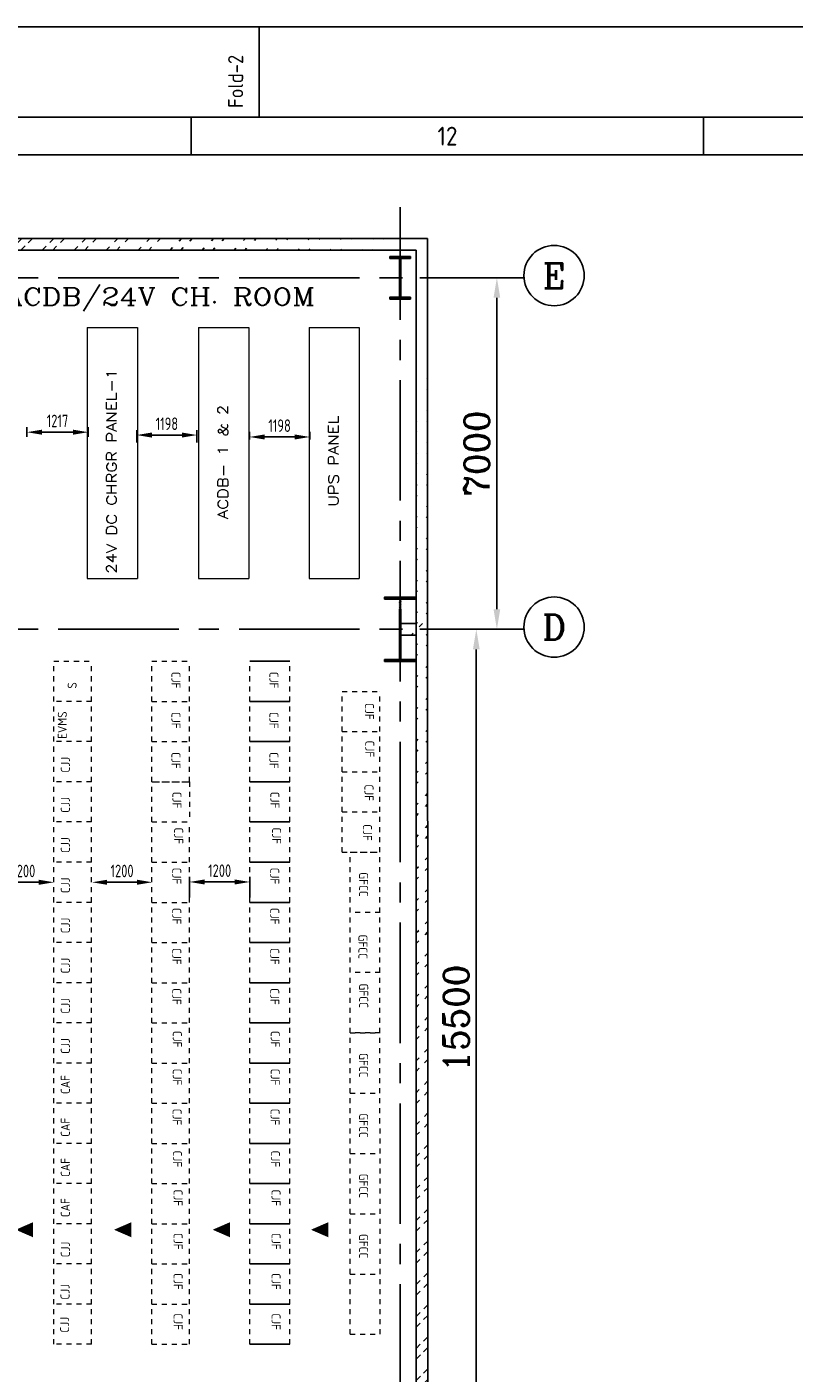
# Model space of a CAD drawing. Extents: x -287416 to 4934791, y -504132 to 1826789.
# Tile 24 of 256: x 75633 to 90905, y -230944 to -204142. Entities that reach past the tile are written whole.
import ezdxf
from ezdxf.enums import TextEntityAlignment as Align

# ---------------------------------------------------------------- set-up
doc = ezdxf.new("R2010")
doc.units = 0
doc.header["$LTSCALE"] = 800
doc.header["$MEASUREMENT"] = 0
for name, pattern in [('CENTER', [2, 1.25, -0.25, 0.25, -0.25]), ('CENTER2', [1.125, 0.75, -0.125, 0.125, -0.125]), ('CONTINOUS', [0]), ('HIDDENS', [0.25, 0.125, -0.125])]:
    doc.linetypes.add(name, pattern=pattern)
doc.layers.get('0').update_dxf_attribs({"linetype": 'CONTINUOUS'})
doc.layers.get('DEFPOINTS').update_dxf_attribs({"linetype": 'CONTINUOUS'})
for name, color, linetype in [('0-7-COL', 2, 'CENTER'), ('COL', 1, 'CENTER'), ('GRID', 8, 'CENTER'), ('HATCH', 9, 'CONTINUOUS'), ('WALL', 6, 'CONTINUOUS')]:
    doc.layers.add(name, color=color, linetype=linetype)
for name, color, linetype, lineweight in [('DIM', 4, 'CONTINUOUS', 15), ('pnl', 251, 'HIDDENS', 9), ('T', 3, 'CONTINUOUS', 15), ('TEXT', 3, 'CONTINUOUS', 15)]:
    doc.layers.add(name, color=color, linetype=linetype, lineweight=lineweight)
doc.styles.add('ROMANC', font='romanc')
doc.styles.add('ROMANS', font='ISO9.shx', dxfattribs={"width": 0.8})
doc.styles.add('S1', font='SIMPLEX.SHX', dxfattribs={"height": 200})
doc.styles.add('S3', font='ROMANS1.SHX', dxfattribs={"width": 0.8})
doc.styles.get("Standard").update_dxf_attribs({"font": 'ISO9'})
doc.dimstyles.new('GS', dxfattribs={"dimscale": 100, "dimtxt": 2.5, "dimasz": 3, "dimexe": 1, "dimexo": 1, "dimgap": 1, "dimtad": 1, "dimdec": 0, "dimzin": 0, "dimdsep": 46, "dimtxsty": 'ROMANS', "dimcen": 0.09, "dimclrd": 4, "dimclre": 8, "dimclrt": 3, "dimadec": 0, "dimazin": 0, "dimtfac": 1, "dimtdec": 0, "dimtofl": 0, "dimtmove": 0, "dimatfit": 3, "dimfxl": 1, "dimtolj": 1, "dimtzin": 0, "dimarcsym": 0})
doc.dimstyles.new('STANDARD$0', dxfattribs={"dimtxt": 250, "dimasz": 200, "dimexe": 0, "dimexo": 0, "dimgap": 100, "dimtad": 1, "dimdec": 0, "dimzin": 0, "dimdsep": 46, "dimtxsty": 'S1', "dimcen": 0, "dimadec": 0, "dimazin": 0, "dimtfac": 1, "dimtdec": 0, "dimtmove": 2, "dimatfit": 3, "dimfxl": 1, "dimtolj": 1, "dimtzin": 0, "dimarcsym": 0})

# ---------------------------------------------------------------- blocks, each defined once
blk = doc.blocks.new('A$C731D3036')
for p, q in [((-933.82, 1843.18), (-933.82, 1869.86)), ((-953.83, 1843.18), (-953.83, 1832.06)), ((-802.64, 1843.18), (-802.64, 1832.06)), ((-2401.24, 1832.07), (-215.67, 1832.07))]:
    blk.add_line(p, q)
for points in [[(0, 1869.86), (-2643.59, 1869.86), (-2643.59, 0), (0, 0)], [(-26.68, 1843.18), (-2616.91, 1843.18), (-2616.91, 26.68), (-26.68, 26.68)]]:
    blk.add_lwpolyline(points, close=True)
blk.add_text('Fold-2', height=4.447, rotation=90).set_placement((-938.51, 1845.92))
blk.add_text('12', height=5.558).set_placement((-878.23, 1837.62), align=Align.MIDDLE)
blk = doc.blocks.new('*D271')
at = {"layer": 'DEFPOINTS', "color": 0, "linetype": 'Continuous', "transparency": 16777216}
for p in [(84579, -216135), (84629, -216135), (84629, -231635)]:
    blk.add_point(p, dxfattribs=at)
at = {"layer": 'DIM', "linetype": 'Continuous', "lineweight": -2, "transparency": 16777216}
for p, q in [((84629, -216135), (84579, -216135)), ((84629, -231635), (84579, -231635))]:
    blk.add_line(p, q, dxfattribs=at)
at = {"layer": 'DIM', "color": 4, "linetype": 'Continuous', "lineweight": -2, "transparency": 16777216}
blk.add_line((84579, -231235), (84579, -216535), dxfattribs=at)
at = {"layer": 'DIM', "color": 4, "linetype": 'Continuous', "transparency": 16777216}
for points in [[(84512, -216535), (84646, -216535), (84579, -216135)], [(84512, -231235), (84646, -231235), (84579, -231635)]]:
    blk.add_solid(points, dxfattribs=at)
at = {"layer": 'DIM', "linetype": 'Continuous', "transparency": 16777216, "insert": (84179, -223885), "char_height": 500, "attachment_point": 5, "rotation": 90, "style": 'ROMANC'}
blk.add_mtext('\\A1;15500', dxfattribs=at)
blk = doc.blocks.new('*D273')
at = {"layer": 'DEFPOINTS', "color": 0, "linetype": 'Continuous', "transparency": 16777216}
for p in [(85107, -209135), (84989, -216135), (84989, -216135)]:
    blk.add_point(p, dxfattribs=at)
at = {"layer": 'DIM', "linetype": 'Continuous', "lineweight": -2, "transparency": 16777216}
blk.add_line((85107, -209135), (84989, -209135), dxfattribs=at)
at = {"layer": 'DIM', "color": 4, "linetype": 'Continuous', "lineweight": -2, "transparency": 16777216}
blk.add_line((84989, -209535), (84989, -215735), dxfattribs=at)
at = {"layer": 'DIM', "color": 4, "linetype": 'Continuous', "transparency": 16777216}
for points in [[(84922, -209535), (85055, -209535), (84989, -209135)], [(84922, -215735), (85055, -215735), (84989, -216135)]]:
    blk.add_solid(points, dxfattribs=at)
at = {"layer": 'DIM', "linetype": 'Continuous', "transparency": 16777216, "insert": (84589, -212635), "char_height": 500, "attachment_point": 5, "rotation": 90, "style": 'ROMANC'}
blk.add_mtext('\\A1;7000', dxfattribs=at)
blk = doc.blocks.new('*D277')
at = {"layer": 'DEFPOINTS', "color": 0, "transparency": 16777216}
for p in [(74970, -221172), (76170, -221172), (76170, -221172)]:
    blk.add_point(p, dxfattribs=at)
at = {"layer": 'DIM', "color": 4, "lineweight": -2, "transparency": 16777216}
blk.add_line((75270, -221172), (75870, -221172), dxfattribs=at)
at = {"layer": 'DIM', "color": 4, "transparency": 16777216}
for points in [[(75270, -221122), (75270, -221222), (74970, -221172)], [(75870, -221122), (75870, -221222), (76170, -221172)]]:
    blk.add_solid(points, dxfattribs=at)
at = {"layer": 'DIM', "color": 3, "transparency": 16777216, "insert": (75570, -220947), "char_height": 250, "attachment_point": 5, "style": 'ROMANS'}
blk.add_mtext('\\A1;1200', dxfattribs=at)
blk = doc.blocks.new('*D279')
at = {"layer": 'DEFPOINTS', "color": 0, "transparency": 16777216}
for p in [(76927, -221172), (78127, -221172), (78127, -221172)]:
    blk.add_point(p, dxfattribs=at)
at = {"layer": 'DIM', "color": 4, "lineweight": -2, "transparency": 16777216}
blk.add_line((77227, -221172), (77827, -221172), dxfattribs=at)
at = {"layer": 'DIM', "color": 4, "transparency": 16777216}
for points in [[(77227, -221122), (77227, -221222), (76927, -221172)], [(77827, -221122), (77827, -221222), (78127, -221172)]]:
    blk.add_solid(points, dxfattribs=at)
at = {"layer": 'DIM', "color": 3, "transparency": 16777216, "insert": (77527, -220947), "char_height": 250, "attachment_point": 5, "style": 'ROMANS'}
blk.add_mtext('\\A1;1200', dxfattribs=at)
blk = doc.blocks.new('*D282')
at = {"layer": 'DEFPOINTS', "color": 0, "transparency": 16777216}
for p in [(80070, -221166), (78870, -221572), (80070, -221572)]:
    blk.add_point(p, dxfattribs=at)
at = {"layer": 'DIM', "color": 8, "lineweight": -2, "transparency": 16777216}
for p, q in [((78870, -221472), (78870, -221066)), ((80070, -221472), (80070, -221066))]:
    blk.add_line(p, q, dxfattribs=at)
at = {"layer": 'DIM', "color": 4, "lineweight": -2, "transparency": 16777216}
blk.add_line((79170, -221166), (79770, -221166), dxfattribs=at)
at = {"layer": 'DIM', "color": 4, "transparency": 16777216}
for points in [[(79170, -221116), (79170, -221216), (78870, -221166)], [(79770, -221116), (79770, -221216), (80070, -221166)]]:
    blk.add_solid(points, dxfattribs=at)
at = {"layer": 'DIM', "color": 3, "transparency": 16777216, "insert": (79470, -220941), "char_height": 250, "attachment_point": 5, "style": 'ROMANS'}
blk.add_mtext('\\A1;1200', dxfattribs=at)
blk = doc.blocks.new('*D289')
at = {"layer": 'DEFPOINTS', "color": 0, "transparency": 16777216}
for p in [(76851, -212211), (75634, -212401), (76851, -212401)]:
    blk.add_point(p, dxfattribs=at)
at = {"layer": 'DIM', "color": 8, "lineweight": -2, "transparency": 16777216}
for p, q in [((75634, -212301), (75634, -212111)), ((76851, -212301), (76851, -212111))]:
    blk.add_line(p, q, dxfattribs=at)
at = {"layer": 'DIM', "color": 4, "lineweight": -2, "transparency": 16777216}
blk.add_line((75934, -212211), (76551, -212211), dxfattribs=at)
at = {"layer": 'DIM', "color": 4, "transparency": 16777216}
for points in [[(75934, -212161), (75934, -212261), (75634, -212211)], [(76551, -212161), (76551, -212261), (76851, -212211)]]:
    blk.add_solid(points, dxfattribs=at)
at = {"layer": 'DIM', "color": 3, "transparency": 16777216, "insert": (76242, -211986), "char_height": 250, "attachment_point": 5, "style": 'ROMANS'}
blk.add_mtext('\\A1;1217', dxfattribs=at)
blk = doc.blocks.new('*D290')
at = {"layer": 'DEFPOINTS', "color": 0, "transparency": 16777216}
for p in [(79018, -212268), (77820, -212515), (79018, -212515)]:
    blk.add_point(p, dxfattribs=at)
at = {"layer": 'DIM', "color": 8, "lineweight": -2, "transparency": 16777216}
for p, q in [((77820, -212415), (77820, -212168)), ((79018, -212415), (79018, -212168))]:
    blk.add_line(p, q, dxfattribs=at)
at = {"layer": 'DIM', "color": 4, "lineweight": -2, "transparency": 16777216}
blk.add_line((78120, -212268), (78718, -212268), dxfattribs=at)
at = {"layer": 'DIM', "color": 4, "transparency": 16777216}
for points in [[(78120, -212218), (78120, -212318), (77820, -212268)], [(78718, -212218), (78718, -212318), (79018, -212268)]]:
    blk.add_solid(points, dxfattribs=at)
at = {"layer": 'DIM', "color": 3, "transparency": 16777216, "insert": (78419, -212043), "char_height": 250, "attachment_point": 5, "style": 'ROMANS'}
blk.add_mtext('\\A1;1198', dxfattribs=at)
blk = doc.blocks.new('*D291')
at = {"layer": 'DEFPOINTS', "color": 0, "transparency": 16777216}
for p in [(80064, -212458), (81262, -212306), (81262, -212458)]:
    blk.add_point(p, dxfattribs=at)
at = {"layer": 'DIM', "color": 8, "lineweight": -2, "transparency": 16777216}
for p, q in [((80064, -212358), (80064, -212206)), ((81262, -212358), (81262, -212206))]:
    blk.add_line(p, q, dxfattribs=at)
at = {"layer": 'DIM', "color": 4, "lineweight": -2, "transparency": 16777216}
blk.add_line((80364, -212306), (80962, -212306), dxfattribs=at)
at = {"layer": 'DIM', "color": 4, "transparency": 16777216}
for points in [[(80364, -212256), (80364, -212356), (80064, -212306)], [(80962, -212256), (80962, -212356), (81262, -212306)]]:
    blk.add_solid(points, dxfattribs=at)
at = {"layer": 'DIM', "color": 3, "transparency": 16777216, "insert": (80663, -212081), "char_height": 250, "attachment_point": 5, "style": 'ROMANS'}
blk.add_mtext('\\A1;1198', dxfattribs=at)
blk = doc.blocks.new('e row column')
at = {"layer": 'COL'}
h = blk.add_hatch(dxfattribs=at)
h.set_pattern_fill('ANSI31', color=256, scale=100, style=0)
h.paths.add_polyline_path([(-205, -385), (205, -385), (205, -425), (-205, -425)])
h.paths.add_polyline_path([(205, 425), (205, 385), (-205, 385), (-205, 425)])
edge = h.paths.add_edge_path()
edge.add_line((-16, -385), (-16, 385))
edge.add_line((16, -385), (16, 385))
for p, q in [((205, 425), (-205, 425)), ((-205, 425), (-205, 385)), ((205, 385), (-205, 385)), ((-16, -385), (-16, 385)), ((16, -385), (16, 385)), ((205, 425), (205, 385)), ((-205, -385), (205, -385)), ((-205, -425), (-205, -385)), ((-205, -425), (205, -425)), ((205, -425), (205, -385))]:
    blk.add_line(p, q, dxfattribs=at)
at = {"layer": 'COL', "color": 2}
for p, q in [((0, -475), (0, 475)), ((44, 0), (-44, 0))]:
    blk.add_line(p, q, dxfattribs=at)
blk = doc.blocks.new('A$C14326149')
at = {"layer": 'COL'}
h = blk.add_hatch(dxfattribs=at)
h.set_pattern_fill('ANSI31', color=256, scale=100, style=0)
h.paths.add_polyline_path([(310, 640), (0, 640), (0, 600), (310, 600)])
h.paths.add_polyline_path([(0, 600), (0, 640), (-310, 640), (-310, 600)])
h.paths.add_polyline_path([(0, -640), (0, -600), (-310, -600), (-310, -640)])
h.paths.add_polyline_path([(0, -600), (0, -640), (310, -640), (310, -600)])
h.paths.add_polyline_path([(-16, 0), (0, 0), (0, 600), (-16, 600)])
h.paths.add_polyline_path([(0, 0), (16, 0), (16, 600), (0, 600)])
h.paths.add_polyline_path([(16, 0), (0, 0), (0, -600), (16, -600)])
h.paths.add_polyline_path([(-16, -600), (0, -600), (0, 0), (-16, 0)])
for p, q in [((310, 640), (-310, 640)), ((-310, 640), (-310, 600)), ((310, 600), (-310, 600)), ((-16, -600), (-16, 600)), ((16, -600), (16, 600)), ((310, 640), (310, 600)), ((-310, -600), (310, -600)), ((-310, -640), (-310, -600)), ((-310, -640), (310, -640)), ((310, -640), (310, -600))]:
    blk.add_line(p, q, dxfattribs=at)
at = {"layer": 'COL', "color": 2}
for p, q in [((0, -672), (0, 672)), ((44, 0), (-44, 0))]:
    blk.add_line(p, q, dxfattribs=at)

msp = doc.modelspace()

# ---------------------------------------------------------------- hatches: boundary and pattern name
at = {"layer": 'HATCH'}
h = msp.add_hatch(dxfattribs=at)
h.set_pattern_fill('ANSI32', color=256, scale=1200, style=0)
h.set_pattern_definition([(45, (-22816.73, -355705.13), (-318.198, 318.198), []), (45, (-22604.6, -355705.13), (-318.198, 318.198), [])])
edge = h.paths.add_edge_path()
edge.add_line((83609.1, -208355.2), (61383.1, -208353.4))
edge.add_line((83379.1, -208585.1), (61613.1, -208583.4))
h = msp.add_hatch(dxfattribs=at)
h.set_pattern_fill('ANSI32', color=256, scale=1200, style=0)
h.set_pattern_definition([(45, (-1822.04, -357658.74), (-318.198, 318.198), []), (45, (-1609.9, -357658.74), (-318.198, 318.198), [])])
edge = h.paths.add_edge_path()
edge.add_line((83388.1, -269805.2), (83379.1, -208585.2))
edge.add_line((83618.1, -269805.2), (83607.4, -208355.2))
h = msp.add_hatch(dxfattribs=at)
h.set_pattern_fill('ANSI32', color=256, scale=1200, style=0)
h.set_pattern_definition([(45, (-23852.8, -359656.9), (-318.198, 318.198), []), (45, (-23640.65, -359656.9), (-318.198, 318.198), [])])
edge = h.paths.add_edge_path()
edge.add_line((83380.2, -216250.2), (83043, -216250.2))
edge.add_line((83610.2, -216020.3), (83043, -216020.2))

# ---------------------------------------------------------------- linework, layer by layer
at = {"color": 6}
for p, q in [((80069.7, -216771.7), (80869.7, -216771.7)), ((80069.7, -217571.7), (80869.7, -217571.7)), ((80069.7, -218371.7), (80869.7, -218371.7)), ((80069.7, -219171.7), (80869.7, -219171.7)), ((80069.7, -219971.7), (80869.7, -219971.7)), ((80069.7, -220771.7), (80869.7, -220771.7)), ((80069.7, -221571.7), (80869.7, -221571.7)), ((80069.7, -222371.7), (80869.7, -222371.7)), ((80069.7, -223171.7), (80869.7, -223171.7)), ((80069.7, -223971.7), (80869.7, -223971.7)), ((80069.7, -224771.7), (80869.7, -224771.7)), ((80069.7, -225571.7), (80869.7, -225571.7)), ((80069.7, -226371.7), (80869.7, -226371.7)), ((80069.7, -227171.7), (80869.7, -227171.7)), ((80069.7, -227971.7), (80869.7, -227971.7)), ((80069.7, -228771.7), (80869.7, -228771.7)), ((80069.7, -229571.7), (80869.7, -229571.7)), ((80069.7, -230371.7), (80869.7, -230371.7))]:
    msp.add_line(p, q, dxfattribs=at)
at = {"layer": '0-7-COL', "color": 6, "linetype": 'Continuous'}
for centre in [(86127.2, -209092.6), (86127.2, -216092.2)]:
    msp.add_circle(centre, 600, dxfattribs=at)
at = {"layer": 'DIM'}
for p, q in [((76832.3, -210124), (76832.3, -215124)), ((76832.3, -210124), (77832.3, -210124)), ((76832.3, -210124), (76832.3, -215124)), ((77832.3, -210124), (77832.3, -215124)), ((79049.4, -210124), (80049.4, -210124)), ((79049.4, -210124), (79049.4, -215124)), ((80049.4, -210124), (80049.4, -215124)), ((81249.4, -210124), (82249.4, -210124)), ((81249.4, -210124), (81249.4, -215124)), ((81249.4, -210124), (81249.4, -215124)), ((82249.4, -210124), (82249.4, -215124)), ((76832.3, -215124), (77832.3, -215124)), ((79049.4, -215124), (80049.4, -215124)), ((81249.4, -215124), (82249.4, -215124))]:
    msp.add_line(p, q, dxfattribs=at)
at = {"layer": 'GRID', "linetype": 'CENTER2', "ltscale": 4}
for p, q in [((83063.1, -274773.7), (83063.1, -207729.3)), ((58254.9, -209135.2), (85528.7, -209135.2)), ((58254.9, -216135.2), (85528.7, -216135.2))]:
    msp.add_line(p, q, dxfattribs=at)
at = {"layer": 'pnl', "color": 2}
for p, q in [((76169.7, -222371.7), (76169.7, -216771.7)), ((76169.7, -216771.7), (76919.7, -216771.7)), ((76919.7, -230371.7), (76919.7, -216771.7)), ((76919.7, -217571.7), (76169.7, -217571.7)), ((76919.7, -230371.7), (76919.7, -217571.7)), ((76919.7, -218371.7), (76169.7, -218371.7)), ((76919.7, -219171.7), (76169.7, -219171.7)), ((76919.7, -219971.7), (76169.7, -219971.7)), ((76919.7, -220771.7), (76169.7, -220771.7)), ((76919.7, -221571.7), (76169.7, -221571.7)), ((76169.7, -230371.7), (76169.7, -222371.7)), ((76919.7, -222371.7), (76169.7, -222371.7)), ((76919.7, -223171.7), (76169.7, -223171.7)), ((76919.7, -223971.7), (76169.7, -223971.7)), ((76919.7, -224771.7), (76169.7, -224771.7)), ((76919.7, -225571.7), (76169.7, -225571.7)), ((76919.7, -226371.7), (76169.7, -226371.7)), ((76919.7, -227171.7), (76169.7, -227171.7)), ((76919.7, -227971.7), (76169.7, -227971.7)), ((76919.7, -228771.7), (76169.7, -228771.7)), ((76919.7, -229571.7), (76169.7, -229571.7)), ((76919.7, -230371.7), (76169.7, -230371.7))]:
    msp.add_line(p, q, dxfattribs=at)
at = {"layer": 'pnl', "color": 6}
for p, q in [((78119.7, -216771.7), (78869.7, -216771.7)), ((78119.7, -219971.7), (78119.7, -216771.7)), ((78119.7, -230371.7), (78119.7, -216771.7)), ((78869.7, -219171.7), (78869.7, -216771.7)), ((80069.7, -230371.7), (80069.7, -216771.7)), ((80869.7, -230371.7), (80869.7, -216771.7)), ((78119.7, -217571.7), (78869.7, -217571.7)), ((81905.3, -220571.7), (81905.3, -217371.7)), ((81905.3, -217371.7), (82655.3, -217371.7)), ((82664.8, -230171.7), (82655.3, -217371.7)), ((78119.7, -218371.7), (78869.7, -218371.7)), ((81905.3, -218171.7), (82655.3, -218171.7)), ((81905.3, -218971.7), (82655.3, -218971.7)), ((78119.7, -219171.7), (78869.7, -219171.7)), ((78119.7, -219171.7), (78869.7, -219171.7)), ((78169.7, -219171.7), (78869.7, -219171.7)), ((78869.7, -219171.7), (78869.7, -219971.7)), ((81905.3, -219771.7), (82655.3, -219771.7)), ((78119.7, -230371.7), (78119.7, -219971.7)), ((78119.7, -219971.7), (78869.7, -219971.7)), ((78119.7, -219971.7), (78869.7, -219971.7)), ((78119.7, -219971.7), (78869.7, -219971.7)), ((78869.7, -230371.7), (78869.7, -219971.7)), ((81905.3, -220571.7), (82655.3, -220571.7)), ((82064.8, -224171.7), (82064.8, -220571.7)), ((82064.8, -220571.7), (82664.8, -220571.7)), ((78119.7, -220771.7), (78869.7, -220771.7)), ((78119.7, -221571.7), (78869.7, -221571.7)), ((82664.8, -221771.7), (82064.8, -221771.7)), ((78119.7, -222371.7), (78869.7, -222371.7)), ((82664.8, -222971.7), (82064.8, -222971.7)), ((78119.7, -223171.7), (78869.7, -223171.7)), ((78119.7, -223971.7), (78869.7, -223971.7)), ((82064.8, -230171.7), (82064.8, -224171.7)), ((82064.8, -224171.7), (82664.8, -224171.7)), ((82664.8, -224171.7), (82064.8, -224171.7)), ((78119.7, -224771.7), (78869.7, -224771.7)), ((82064.8, -225371.7), (82664.8, -225371.7)), ((78119.7, -225571.7), (78869.7, -225571.7)), ((78119.7, -226371.7), (78869.7, -226371.7)), ((82064.8, -226571.7), (82664.8, -226571.7)), ((78119.7, -227171.7), (78869.7, -227171.7)), ((82064.8, -227771.7), (82664.8, -227771.7)), ((78119.7, -227971.7), (78869.7, -227971.7)), ((78119.7, -228771.7), (78869.7, -228771.7)), ((82064.8, -228971.7), (82664.8, -228971.7)), ((78119.7, -229571.7), (78869.7, -229571.7)), ((82064.8, -230171.7), (82664.8, -230171.7)), ((78119.7, -230371.7), (78869.7, -230371.7))]:
    msp.add_line(p, q, dxfattribs=at)
at = {"layer": 'TEXT', "color": 2, "ltscale": 101}
msp.add_lwpolyline([(75409.1, -228090.1, 0, 300, 0), (75754.9, -228090.1, 300, 300, 0)], format="xyseb", dxfattribs=at)
at = {"layer": 'TEXT', "ltscale": 101}
msp.add_lwpolyline([(77366.2, -228090.1, 0, 300, 0), (77712, -228090.1, 300, 300, 0)], format="xyseb", dxfattribs=at)
at = {"layer": 'TEXT', "color": 6, "ltscale": 101}
for points in [[(79330.1, -228090.1, 0, 300, 0), (79675.9, -228090.1, 300, 300, 0)], [(81287.2, -228090.1, 0, 300, 0), (81633, -228090.1, 300, 300, 0)]]:
    msp.add_lwpolyline(points, format="xyseb", dxfattribs=at)
at = {"layer": 'WALL'}
for p, q in [((83609.1, -208355.2), (61383.1, -208353.4)), ((83618.1, -269805.2), (83609.1, -208355.2)), ((83379.1, -208585.1), (61613.1, -208583.4)), ((83388.1, -269575.4), (83379.1, -208585.2)), ((83380.2, -216020.2), (83079.1, -216020.2)), ((83380.2, -216250.2), (83079.1, -216250.2))]:
    msp.add_line(p, q, dxfattribs=at)

# ---------------------------------------------------------------- block references
at = {"color": 1, "linetype": 'CONTINOUS', "lineweight": 15, "xscale": 67.46500254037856, "yscale": 67.46500254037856, "zscale": 67.46500254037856}
msp.add_blockref('A$C731D3036', (143254.7, -330291.9), dxfattribs=at)
msp.add_blockref('e row column', (83063.1, -209135.2))
at = {"layer": 'COL'}
msp.add_blockref('A$C14326149', (83063.1, -216135.2), dxfattribs=at)

# ---------------------------------------------------------------- texts
at = {"layer": '0-7-COL', "color": 6, "linetype": 'Continuous', "style": 'ROMANC'}
for s, p in [('E', (86127.2, -209092.6)), ('D', (86127.2, -216092.2))]:
    msp.add_text(s, height=500, dxfattribs=at).set_placement(p, align=Align.MIDDLE)
at = {"layer": 'pnl', "color": 6, "style": 'ROMANS'}
for s, p in [('CJF', (78509.5, -216981.4)), ('CJF', (80459.5, -216981.4)), ('CJF', (82360.9, -217603.2)), ('CJF', (78509.5, -217781.4)), ('CJF', (80459.5, -217781.4)), ('CJF', (82368.5, -218351.4)), ('CJF', (78509.5, -218581.4)), ('CJF', (80459.5, -218581.4)), ('CJF', (82352.4, -219222.6)), ('CJF', (78528.5, -219370.4)), ('CJF', (80478.5, -219370.4)), ('CJF', (82321.5, -220016.5)), ('CJF', (78563.2, -220081.2)), ('CJF', (80513.2, -220081.2)), ('CJF', (78525.3, -220881.2)), ('CJF', (80475.3, -220881.2)), ('GFCC', (82245.1, -220973.1)), ('CJF', (78525.3, -221681.2)), ('CJF', (80475.3, -221681.2)), ('GFCC', (82232.2, -222213)), ('CJF', (78525.3, -222481.2)), ('CJF', (80475.3, -222481.2)), ('GFCC', (82245.7, -223187.5)), ('CJF', (78525.3, -223281.2)), ('CJF', (80475.3, -223281.2)), ('CJF', (78536.6, -224130.2)), ('CJF', (80486.6, -224130.2)), ('GFCC', (82245.1, -224573.1)), ('CJF', (78536, -224883.1)), ('CJF', (80486, -224883.1)), ('CJF', (78532.3, -225679.3)), ('CJF', (80482.3, -225679.3)), ('GFCC', (82245.1, -225773.1)), ('CJF', (78539.4, -226514.8)), ('CJF', (80489.4, -226514.8)), ('GFCC', (82245.1, -226973.1)), ('CJF', (78551.5, -227288.4)), ('CJF', (80501.5, -227288.4)), ('CJF', (78552.3, -228154.3)), ('CJF', (80502.3, -228154.3)), ('GFCC', (82245.1, -228173.1)), ('CJF', (78552.3, -228954.3)), ('CJF', (80502.3, -228954.3)), ('CJF', (78552.3, -229754.3)), ('CJF', (80502.3, -229754.3))]:
    msp.add_text(s, height=180, rotation=270, dxfattribs=at).set_placement(p)
at = {"layer": 'pnl', "color": 2, "style": 'ROMANS'}
for s, p in [('S', (76623.4, -217316.9)), ('EVMS', (76427.4, -218316.9)), ('CJJ', (76487.9, -218988.4)), ('CJJ', (76487.9, -219788.4)), ('CJJ', (76487.9, -220588.4)), ('CJJ', (76487.9, -221388.4)), ('CJJ', (76487.9, -222188.4)), ('CJJ', (76487.9, -222988.4)), ('CJJ', (76487.9, -223788.4)), ('CJJ', (76487.9, -224588.4)), ('CAF', (76487.9, -225388.4)), ('CAF', (76487.9, -226239.3)), ('CAF', (76487.9, -227039.3)), ('CAF', (76487.9, -227839.3)), ('CJJ', (76487.9, -228639.3)), ('CJJ', (76481.4, -229482.2)), ('CJJ', (76473.7, -230137.3))]:
    msp.add_text(s, height=180, rotation=90, dxfattribs=at).set_placement(p)
at = {"layer": 'T', "style": 'ROMANC', "width": 1.2}
msp.add_text('UPS/ACDB/24V CH. ROOM', height=350, dxfattribs=at).set_placement((73607.3, -209687.5))
for s, p in [('24V DC CHRGR PANEL-1', (77418.2, -215029.9)), ('UPS PANEL', (81835.3, -213689.9)), ('ACDB- 1 & 2', (79635.3, -213938.9))]:
    msp.add_text(s, height=200, rotation=90, dxfattribs=at).set_placement(p)
at = {"layer": 'T', "insert": (53727.5, -210548.4, 207.7), "char_height": 400, "width": 3723.143, "attachment_point": 1, "style": 'S3'}
msp.add_mtext('\\pi604.43;STAIRCASE \\P\\pi78.714;0.0M TO 21.0M', dxfattribs=at)

# ---------------------------------------------------------------- dimensions: what is measured, and where the dimension line sits
at = {"layer": 'DIM', "linetype": 'Continuous'}
for base, p1, p2, picture, middle in [((84988.6, -216135.2), (85107.3, -209135.2), (84988.6, -216135.2), '*D273', (84588.6, -212635.2)), ((84579, -216134.9), (84629, -231634.9), (84629, -216134.9), '*D271', (84179, -223884.9))]:
    dim = msp.add_linear_dim(base=base, p1=p1, p2=p2, angle=90, dimstyle='STANDARD$0', override={"dimscale": 100, "dimtxt": 5, "dimasz": 4, "dimgap": 1.5, "dimtxsty": 'ROMANC', "dimclrd": 4, "dimclre": 256, "dimclrt": 256, "dimtix": 1}, dxfattribs=at)
    dim.commit()
    dim.dimension.update_dxf_attribs({"geometry": picture, "text_midpoint": middle})
at = {"layer": 'DIM'}
for base, p1, p2, picture, middle in [((76850.8, -212211.2), (75633.8, -212401.2), (76850.8, -212401.2), '*D289', (76242.3, -211986.2)), ((79017.8, -212268.2), (77819.8, -212515.2), (79017.8, -212515.2), '*D290', (78418.8, -212043.2)), ((81261.8, -212306.2), (80063.8, -212458.2), (81261.8, -212458.2), '*D291', (80662.8, -212081.2)), ((76169.7, -221171.7), (74969.7, -221171.7), (76169.7, -221171.7), '*D277', (75569.7, -220946.7)), ((78126.8, -221171.7), (76926.8, -221171.7), (78126.8, -221171.7), '*D279', (77526.8, -220946.7)), ((80069.7, -221166.2), (78869.7, -221571.7), (80069.7, -221571.7), '*D282', (79469.7, -220941.2))]:
    dim = msp.add_linear_dim(base=base, p1=p1, p2=p2, dimstyle='GS', dxfattribs=at)
    dim.commit()
    dim.dimension.update_dxf_attribs({"geometry": picture, "text_midpoint": middle})

doc.saveas('drawing.dxf')
